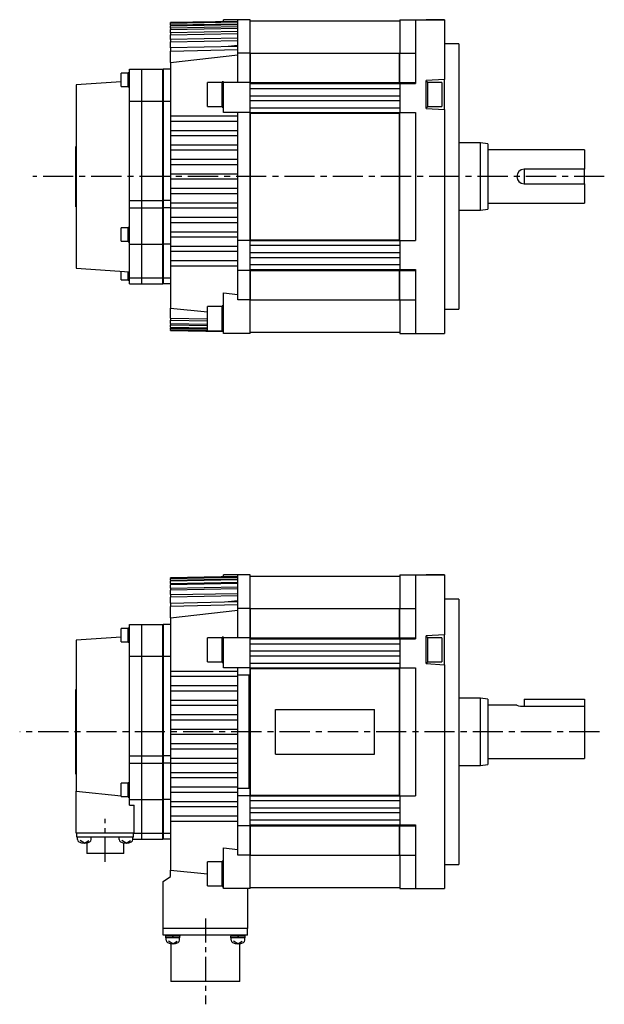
# Model space of a CAD drawing. Extents: x -406 to 648, y -334 to 295.
# Tile 3 of 4: x -176 to 66, y -113 to 295. Entities that reach past the tile are written whole.
import ezdxf

# ---------------------------------------------------------------- set-up
doc = ezdxf.new("R2010")
doc.units = 0
doc.linetypes.add('CENTER', pattern=[2, 1.25, -0.25, 0.25, -0.25])
doc.layers.add('CENTER', color=6, linetype='CENTER')
doc.layers.add('OUTLINE', color=7, linetype='CONTINUOUS')

msp = doc.modelspace()

# ---------------------------------------------------------------- linework, layer by layer
at = {"layer": 'CENTER', "ltscale": 10}
for p, q in [((66.24, 230.13), (-170.51, 230.13)), ((64.23, 0), (-175.92, 0))]:
    msp.add_line(p, q, dxfattribs=at)
at = {"layer": 'CENTER', "ltscale": 8}
for p, q in [((-140.5, -53.93), (-140.5, -36.06)), ((-99, -77.32), (-99, -112.93))]:
    msp.add_line(p, q, dxfattribs=at)
at = {"layer": 'OUTLINE'}
for p, q in [((-85.5, 294.43), (-113.5, 293.94)), ((-85.5, 294.42), (-113.5, 293.93)), ((-113.5, 293.74), (-85.5, 294.23)), ((-85.5, 294.05), (-113.5, 293.56)), ((-113.5, 293.94), (-113.5, 293.93)), ((-113.5, 293.74), (-113.5, 293.93)), ((-91.5, 294.32), (-91.5, 295.13)), ((-85.5, 295.13), (-91.5, 295.13)), ((-85.5, 281.25), (-85.5, 295.13)), ((-80.5, 295.13), (-85.5, 295.13)), ((-80.5, 281.25), (-80.5, 295.13)), ((-80.5, 294.63), (-18.5, 294.63)), ((-18.5, 295.13), (-18.5, 281.25)), ((-18.5, 295.13), (-12, 295.13)), ((-12, 295.13), (0, 295.13)), ((-12, 295.13), (-12, 272.38)), ((0, 295.13), (-7.5, 295.13)), ((0, 295.13), (0, 272.38)), ((-113.5, 293.74), (-113.5, 293.56)), ((-113.5, 292.99), (-113.5, 293.56)), ((-113.5, 292.99), (-85.5, 293.48)), ((-113.5, 292.6), (-85.5, 293.1)), ((-113.5, 292.99), (-113.5, 292.6)), ((-113.5, 291.63), (-113.5, 292.6)), ((-85.5, 292.14), (-113.5, 291.63)), ((-113.5, 291.63), (-113.5, 291.05)), ((-113.5, 291.05), (-85.5, 291.56)), ((-113.5, 289.65), (-113.5, 291.05)), ((-85.5, 290.18), (-113.5, 289.65)), ((-113.5, 289.65), (-113.5, 288.84)), ((-113.5, 288.84), (-85.5, 289.37)), ((-113.5, 286.97), (-113.5, 288.84)), ((-85.5, 287.52), (-113.5, 286.97)), ((-113.5, 286.97), (-113.5, 285.9)), ((-113.5, 285.9), (-85.5, 286.46)), ((-113.5, 283.49), (-113.5, 285.9)), ((-85.5, 284.07), (-113.5, 283.49)), ((-113.5, 283.49), (-113.5, 282.12)), ((-113.5, 282.12), (-85.5, 282.72)), ((-113.5, 277.36), (-113.5, 282.12)), ((-85.5, 284.4), (-89.5, 283.99)), ((6, 285.13), (0, 285.13)), ((6, 285.13), (6, 175.13)), ((-113.5, 277.36), (-85.5, 280.5)), ((-85.5, 269.13), (-85.5, 281.25)), ((-80.5, 281.25), (-85.5, 281.25)), ((-80.5, 269.13), (-80.5, 281.25)), ((-80.3, 281.02), (-80.5, 281.02)), ((-80.3, 269.1), (-80.3, 281.28)), ((-80.3, 281.28), (-18.6, 281.28)), ((-18.6, 269.1), (-18.6, 281.28)), ((-18.5, 279.98), (-18.6, 279.98)), ((-18.5, 269.13), (-18.5, 281.25)), ((-18.5, 281.25), (-12, 281.25)), ((-130.5, 261.43), (-130.5, 274.63)), ((-130.5, 274.63), (-125.5, 274.63)), ((-125.5, 274.63), (-125.5, 261.43)), ((-125.4, 274.63), (-125.4, 261.43)), ((-125.4, 274.63), (-116.6, 274.63)), ((-116.6, 261.43), (-116.6, 274.63)), ((-116.5, 274.63), (-116.5, 261.43)), ((-113.5, 274.63), (-116.5, 274.63)), ((-113.5, 277.36), (-113.5, 255.13)), ((-133.95, 269.39), (-152.5, 268.13)), ((-133.95, 270.2), (-133.95, 272.95)), ((-130.95, 272.95), (-133.95, 272.95)), ((-133.95, 267.45), (-133.95, 270.2)), ((-130.95, 270.2), (-130.95, 273.15)), ((-130.5, 273.15), (-130.95, 273.15)), ((-130.95, 267.25), (-130.95, 270.2)), ((-125.4, 270.63), (-125.5, 270.63)), ((-116.5, 270.63), (-116.6, 270.63)), ((-92.1, 258.88), (-92.1, 269.38)), ((-91.5, 269.38), (-92.1, 269.38)), ((-91.5, 269.13), (-91.5, 269.38)), ((-12, 272.38), (-12, 268.63)), ((0, 270.38), (-7.5, 269.88)), ((-7.5, 258.38), (-7.5, 269.88)), ((-7, 269.38), (-7.5, 269.38)), ((-7, 269.38), (-7, 258.88)), ((0, 272.38), (0, 270.38)), ((0, 257.88), (0, 270.38)), ((-152.5, 268.13), (-152.5, 192.13)), ((-133.95, 267.45), (-130.95, 267.45)), ((-130.95, 267.25), (-130.5, 267.25)), ((-98.1, 259.13), (-98.1, 269.13)), ((-92.1, 269.13), (-98.1, 269.13)), ((-91.5, 256.63), (-91.5, 269.13)), ((-80.5, 269.13), (-91.5, 269.13)), ((-80.5, 256.63), (-80.5, 269.13)), ((-80.3, 269.1), (-80.5, 269.1)), ((-80.5, 268.63), (-18.5, 268.63)), ((-80.5, 266.63), (-18.5, 266.63)), ((-80.3, 269.1), (-18.6, 269.1)), ((-18.5, 269.14), (-18.6, 269.14)), ((-18.5, 269.13), (-18.5, 268.63)), ((-18.5, 269.13), (-12, 269.13)), ((-18.5, 268.63), (-18.5, 256.63)), ((-18.5, 268.63), (-12, 268.63)), ((-1, 269.13), (-7, 269.13)), ((-1, 269.13), (-1, 259.13)), ((-130.5, 220.13), (-130.5, 261.43)), ((-130.5, 261.43), (-125.5, 261.43)), ((-125.5, 261.43), (-125.5, 220.13)), ((-125.4, 261.43), (-125.4, 220.13)), ((-125.4, 261.43), (-116.6, 261.43)), ((-116.6, 220.13), (-116.6, 261.43)), ((-116.5, 261.43), (-116.5, 220.13)), ((-116.5, 261.43), (-113.5, 261.43)), ((-80.5, 263.63), (-18.5, 263.63)), ((-80.5, 261.63), (-18.5, 261.63)), ((-98.1, 259.13), (-92.1, 259.13)), ((-92.1, 258.88), (-91.5, 258.88)), ((-80.5, 258.63), (-18.5, 258.63)), ((-7.5, 258.88), (-7, 258.88)), ((-7.5, 258.38), (0, 257.88)), ((-7, 259.13), (-1, 259.13)), ((0, 257.88), (0, 187.88)), ((-113.5, 255.13), (-113.5, 253.13)), ((-85.5, 255.13), (-113.5, 255.13)), ((-113.5, 253.13), (-113.5, 249.13)), ((-113.5, 253.13), (-85.5, 253.13)), ((-80.5, 256.63), (-91.5, 256.63)), ((-85.5, 255.13), (-85.5, 256.63)), ((-85.5, 253.13), (-85.5, 255.13)), ((-85.5, 249.13), (-85.5, 253.13)), ((-80.5, 256.43), (-80.5, 256.63)), ((-80.5, 256.63), (-18.5, 256.63)), ((-80.5, 203.83), (-80.5, 256.43)), ((-80.3, 256.42), (-80.5, 256.42)), ((-80.3, 203.83), (-80.3, 256.43)), ((-80.3, 256.43), (-18.6, 256.43)), ((-18.6, 203.83), (-18.6, 256.43)), ((-18.5, 256.39), (-18.6, 256.39)), ((-18.5, 256.43), (-18.5, 256.63)), ((-18.5, 256.63), (-12, 256.63)), ((-18.5, 203.83), (-18.5, 256.43)), ((-12, 256.63), (-12, 203.63)), ((-113.5, 249.13), (-113.5, 247.13)), ((-85.5, 249.13), (-113.5, 249.13)), ((-85.5, 247.13), (-85.5, 249.13)), ((-113.5, 247.13), (-113.5, 243.13)), ((-113.5, 247.13), (-85.5, 247.13)), ((-85.5, 243.13), (-85.5, 247.13)), ((-152.6, 217.63), (-152.6, 242.63)), ((-152.6, 242.63), (-152.5, 242.63)), ((-113.5, 243.13), (-113.5, 241.13)), ((-85.5, 243.13), (-113.5, 243.13)), ((-113.5, 241.13), (-113.5, 237.13)), ((-113.5, 241.13), (-85.5, 241.13)), ((-85.5, 241.13), (-85.5, 243.13)), ((-85.5, 237.13), (-85.5, 241.13)), ((15, 244.13), (6, 244.13)), ((15, 216.13), (15, 244.13)), ((18, 243.63), (15, 244.13)), ((18, 243.63), (18, 216.63)), ((58, 241.13), (18, 241.13)), ((58, 241.13), (58, 233.13)), ((-85.5, 237.13), (-113.5, 237.13)), ((-113.5, 237.13), (-113.5, 235.13)), ((-85.5, 235.13), (-85.5, 237.13)), ((-113.5, 235.13), (-113.5, 231.13)), ((-113.5, 235.13), (-85.5, 235.13)), ((-85.5, 231.13), (-85.5, 235.13)), ((58, 233.13), (33, 233.13)), ((33, 233.13), (33, 227.13)), ((58, 227.13), (58, 233.13)), ((-85.5, 231.13), (-113.5, 231.13)), ((-113.5, 231.13), (-113.5, 229.13)), ((-113.5, 229.13), (-113.5, 225.13)), ((-113.5, 229.13), (-85.5, 229.13)), ((-85.5, 229.13), (-85.5, 231.13)), ((-85.5, 225.13), (-85.5, 229.13)), ((-85.5, 225.13), (-113.5, 225.13)), ((-113.5, 225.13), (-113.5, 223.13)), ((-85.5, 223.13), (-85.5, 225.13)), ((33, 227.13), (58, 227.13)), ((58, 227.13), (58, 219.13)), ((-113.5, 223.13), (-113.5, 219.13)), ((-113.5, 223.13), (-85.5, 223.13)), ((-85.5, 219.13), (-85.5, 223.13)), ((-152.6, 217.63), (-152.5, 217.63)), ((-130.5, 217.13), (-130.5, 220.13)), ((-130.5, 220.13), (-125.5, 220.13)), ((-130.5, 202.13), (-130.5, 217.13)), ((-130.5, 217.13), (-125.5, 217.13)), ((-125.5, 220.13), (-125.5, 217.13)), ((-125.5, 217.13), (-125.5, 202.13)), ((-125.4, 220.13), (-125.4, 217.13)), ((-125.4, 220.13), (-116.6, 220.13)), ((-125.4, 217.13), (-125.4, 202.13)), ((-125.4, 217.13), (-116.6, 217.13)), ((-116.6, 217.13), (-116.6, 220.13)), ((-116.6, 202.13), (-116.6, 217.13)), ((-116.5, 220.13), (-116.5, 217.13)), ((-113.5, 220.13), (-116.5, 220.13)), ((-116.5, 217.13), (-116.5, 202.13)), ((-113.5, 217.13), (-116.5, 217.13)), ((-113.5, 219.13), (-113.5, 217.13)), ((-85.5, 219.13), (-113.5, 219.13)), ((-113.5, 217.13), (-113.5, 213.13)), ((-113.5, 217.13), (-85.5, 217.13)), ((-85.5, 217.13), (-85.5, 219.13)), ((-85.5, 213.13), (-85.5, 217.13)), ((15, 216.13), (18, 216.63)), ((18, 219.13), (58, 219.13)), ((-113.5, 213.13), (-113.5, 211.13)), ((-85.5, 213.13), (-113.5, 213.13)), ((-85.5, 211.13), (-85.5, 213.13)), ((6, 216.13), (15, 216.13)), ((-133.95, 203.3), (-133.95, 208.8)), ((-130.95, 208.8), (-133.95, 208.8)), ((-130.95, 203.1), (-130.95, 209)), ((-130.5, 209), (-130.95, 209)), ((-113.5, 211.13), (-113.5, 207.13)), ((-113.5, 211.13), (-85.5, 211.13)), ((-85.5, 207.13), (-85.5, 211.13)), ((-113.5, 207.13), (-113.5, 205.13)), ((-85.5, 207.13), (-113.5, 207.13)), ((-113.5, 205.13), (-113.5, 201.13)), ((-113.5, 205.13), (-85.5, 205.13)), ((-85.5, 205.13), (-85.5, 207.13)), ((-85.5, 203.63), (-85.5, 205.13)), ((-133.95, 203.3), (-130.95, 203.3)), ((-130.95, 203.1), (-130.5, 203.1)), ((-130.5, 188.13), (-130.5, 202.13)), ((-130.5, 202.13), (-125.5, 202.13)), ((-125.5, 202.13), (-125.5, 188.13)), ((-125.4, 202.13), (-125.4, 188.13)), ((-125.4, 202.13), (-116.6, 202.13)), ((-116.6, 188.13), (-116.6, 202.13)), ((-116.5, 202.13), (-116.5, 188.13)), ((-113.5, 202.13), (-116.5, 202.13)), ((-113.5, 201.13), (-113.5, 199.13)), ((-85.5, 201.13), (-113.5, 201.13)), ((-85.5, 191.13), (-85.5, 203.63)), ((-80.5, 203.63), (-85.5, 203.63)), ((-80.3, 203.84), (-80.5, 203.84)), ((-80.5, 203.63), (-80.5, 203.83)), ((-80.5, 203.63), (-18.5, 203.63)), ((-80.5, 191.13), (-80.5, 203.63)), ((-80.5, 201.63), (-18.5, 201.63)), ((-80.3, 203.83), (-18.6, 203.83)), ((-18.5, 203.87), (-18.6, 203.87)), ((-18.5, 203.63), (-18.5, 203.83)), ((-18.5, 203.63), (-12, 203.63)), ((-18.5, 203.63), (-18.5, 191.63)), ((-113.5, 199.13), (-113.5, 195.13)), ((-113.5, 199.13), (-85.5, 199.13)), ((-80.5, 198.63), (-18.5, 198.63)), ((-80.5, 196.63), (-18.5, 196.63)), ((-152.5, 192.13), (-130.5, 190.63)), ((-113.5, 195.13), (-113.5, 193.13)), ((-85.5, 195.13), (-113.5, 195.13)), ((-113.5, 193.13), (-113.5, 175.59)), ((-113.5, 193.13), (-85.5, 193.13)), ((-80.5, 193.63), (-18.5, 193.63)), ((-133.95, 187.31), (-133.95, 190.86)), ((-130.95, 187.11), (-130.95, 190.66)), ((-130.5, 185.63), (-130.5, 188.13)), ((-130.5, 188.13), (-125.5, 188.13)), ((-125.5, 189.63), (-125.4, 189.63)), ((-125.5, 188.13), (-125.5, 185.63)), ((-125.4, 188.13), (-125.4, 185.63)), ((-125.4, 188.13), (-116.6, 188.13)), ((-116.6, 189.63), (-116.5, 189.63)), ((-116.6, 185.63), (-116.6, 188.13)), ((-116.5, 188.13), (-116.5, 185.63)), ((-116.5, 188.13), (-113.5, 188.13)), ((-85.5, 179.01), (-85.5, 191.13)), ((-80.5, 191.13), (-85.5, 191.13)), ((-80.5, 191.63), (-18.5, 191.63)), ((-80.3, 191.15), (-80.5, 191.15)), ((-80.5, 179.01), (-80.5, 191.13)), ((-80.3, 178.98), (-80.3, 191.16)), ((-80.3, 191.16), (-18.6, 191.16)), ((-18.6, 178.98), (-18.6, 191.16)), ((-18.5, 191.12), (-18.6, 191.12)), ((-18.5, 191.63), (-18.5, 191.13)), ((-18.5, 191.63), (-12, 191.63)), ((-18.5, 179.01), (-18.5, 191.13)), ((-18.5, 191.13), (-12, 191.13)), ((-12, 191.63), (-12, 187.88)), ((-12, 187.88), (-12, 165.13)), ((0, 187.88), (0, 165.13)), ((-133.95, 187.31), (-130.95, 187.31)), ((-130.95, 187.11), (-130.5, 187.11)), ((-130.5, 185.63), (-125.5, 185.63)), ((-125.4, 185.63), (-116.6, 185.63)), ((-113.5, 185.63), (-116.5, 185.63)), ((-91.5, 172.83), (-91.5, 181.98)), ((-91.5, 181.98), (-85.5, 181.29)), ((-18.5, 180.28), (-18.6, 180.28)), ((-113.5, 171.42), (-113.5, 175.59)), ((-113.5, 175.59), (-98.1, 174.08)), ((-98.1, 166.23), (-98.1, 176.23)), ((-92.1, 176.23), (-98.1, 176.23)), ((-92.1, 165.98), (-92.1, 176.48)), ((-91.5, 176.48), (-92.1, 176.48)), ((-80.5, 179.01), (-85.5, 179.01)), ((-80.3, 179.24), (-80.5, 179.24)), ((-80.5, 165.13), (-80.5, 179.01)), ((-80.3, 178.98), (-18.6, 178.98)), ((-18.5, 179.01), (-18.5, 165.13)), ((-18.5, 179.01), (-12, 179.01)), ((-113.5, 171.42), (-113.5, 170.61)), ((-113.5, 171.42), (-98.1, 171.13)), ((-91.5, 169.63), (-91.5, 172.83)), ((0, 175.13), (6, 175.13)), ((-113.5, 169.21), (-113.5, 170.61)), ((-113.5, 170.61), (-98.1, 170.32)), ((-113.5, 169.21), (-113.5, 168.62)), ((-113.5, 169.21), (-98.1, 168.93)), ((-113.5, 167.66), (-113.5, 168.62)), ((-113.5, 168.62), (-98.1, 168.35)), ((-113.5, 167.66), (-113.5, 167.27)), ((-113.5, 167.66), (-98.1, 167.38)), ((-91.5, 165.13), (-91.5, 169.63)), ((-113.5, 166.7), (-113.5, 167.27)), ((-113.5, 167.27), (-98.1, 167)), ((-113.5, 166.7), (-113.5, 166.51)), ((-113.5, 166.7), (-98.1, 166.43)), ((-113.5, 166.33), (-113.5, 166.51)), ((-98.1, 166.24), (-113.5, 166.51)), ((-113.5, 166.33), (-113.5, 166.32)), ((-113.5, 166.33), (-91.5, 165.94)), ((-113.5, 166.32), (-91.5, 165.93)), ((-98.1, 166.23), (-92.1, 166.23)), ((-97.23, 166.23), (-92.1, 166.14)), ((-92.1, 165.98), (-91.5, 165.98)), ((-80.5, 165.13), (-91.5, 165.13)), ((-80.5, 165.63), (-18.5, 165.63)), ((-18.5, 165.13), (-12, 165.13)), ((-12, 165.13), (0, 165.13)), ((-7.5, 165.13), (0, 165.13)), ((-85.5, 64.3), (-113.5, 63.81)), ((-85.5, 64.29), (-113.5, 63.8)), ((-113.5, 63.62), (-85.5, 64.11)), ((-85.5, 63.92), (-113.5, 63.43)), ((-113.5, 63.81), (-113.5, 63.8)), ((-113.5, 63.62), (-113.5, 63.8)), ((-113.5, 63.62), (-113.5, 63.43)), ((-113.5, 62.86), (-113.5, 63.43)), ((-113.5, 62.86), (-85.5, 63.35)), ((-85.5, 62.97), (-113.5, 62.47)), ((-113.5, 62.86), (-113.5, 62.47)), ((-113.5, 61.51), (-113.5, 62.47)), ((-113.5, 61.51), (-85.5, 62.01)), ((-113.5, 61.51), (-113.5, 60.92)), ((-85.5, 61.43), (-113.5, 60.92)), ((-85.5, 65), (-91.5, 65)), ((-91.5, 64.2), (-91.5, 65)), ((-85.5, 51.12), (-85.5, 65)), ((-80.5, 65), (-85.5, 65)), ((-80.5, 51.12), (-80.5, 65)), ((-80.5, 64.5), (-18.5, 64.5)), ((-18.5, 65), (-18.5, 51.12)), ((-18.5, 65), (-12, 65)), ((-12, 65), (-12, 42.25)), ((-12, 65), (0, 65)), ((0, 65), (-7.5, 65)), ((0, 65), (0, 42.25)), ((-113.5, 59.52), (-113.5, 60.92)), ((-113.5, 59.52), (-85.5, 60.05)), ((-113.5, 59.52), (-113.5, 58.71)), ((-85.5, 59.24), (-113.5, 58.71)), ((-113.5, 56.84), (-113.5, 58.71)), ((-113.5, 56.84), (-85.5, 57.39)), ((-113.5, 56.84), (-113.5, 55.78)), ((-85.5, 56.33), (-113.5, 55.78)), ((-113.5, 53.36), (-113.5, 55.78)), ((-113.5, 53.36), (-85.5, 53.94)), ((-113.5, 53.36), (-113.5, 51.99)), ((-85.5, 54.27), (-89.5, 53.86)), ((6, 55), (0, 55)), ((6, 55), (6, -55)), ((-85.5, 52.59), (-113.5, 51.99)), ((-113.5, 47.23), (-113.5, 51.99)), ((-113.5, 47.23), (-85.5, 50.37)), ((-85.5, 39), (-85.5, 51.12)), ((-80.5, 51.12), (-85.5, 51.12)), ((-80.5, 39), (-80.5, 51.12)), ((-80.3, 50.89), (-80.5, 50.89)), ((-80.3, 38.97), (-80.3, 51.15)), ((-80.3, 51.15), (-18.6, 51.15)), ((-18.6, 38.97), (-18.6, 51.15)), ((-18.5, 49.85), (-18.6, 49.85)), ((-18.5, 39), (-18.5, 51.12)), ((-18.5, 51.12), (-12, 51.12)), ((-113.5, 47.23), (-113.5, 25)), ((-133.95, 40.07), (-133.95, 42.82)), ((-130.95, 42.82), (-133.95, 42.82)), ((-130.95, 40.07), (-130.95, 43.02)), ((-130.5, 43.02), (-130.95, 43.02)), ((-130.5, 31.3), (-130.5, 44.5)), ((-130.5, 44.5), (-125.5, 44.5)), ((-125.5, 44.5), (-125.5, 31.3)), ((-125.4, 44.5), (-125.4, 31.3)), ((-125.4, 44.5), (-116.6, 44.5)), ((-116.6, 31.3), (-116.6, 44.5)), ((-116.5, 44.5), (-116.5, 31.3)), ((-113.5, 44.5), (-116.5, 44.5)), ((-12, 42.25), (-12, 38.5)), ((0, 42.25), (0, 40.25)), ((-133.95, 39.26), (-152.5, 38)), ((-152.5, 38), (-152.5, -24.56)), ((-133.95, 37.32), (-133.95, 40.07)), ((-133.95, 37.32), (-130.95, 37.32)), ((-130.95, 37.12), (-130.95, 40.07)), ((-130.95, 37.12), (-130.5, 37.12)), ((-125.4, 40.5), (-125.5, 40.5)), ((-116.5, 40.5), (-116.6, 40.5)), ((-98.1, 29), (-98.1, 39)), ((-92.1, 39), (-98.1, 39)), ((-92.1, 28.75), (-92.1, 39.25)), ((-91.5, 39.25), (-92.1, 39.25)), ((-91.5, 39), (-91.5, 39.25)), ((-91.5, 26.5), (-91.5, 39)), ((-80.5, 39), (-91.5, 39)), ((-80.5, 26.5), (-80.5, 39)), ((-80.3, 38.98), (-80.5, 38.98)), ((-80.5, 38.5), (-18.5, 38.5)), ((-80.3, 38.97), (-18.6, 38.97)), ((-18.5, 39.01), (-18.6, 39.01)), ((-18.5, 39), (-18.5, 38.5)), ((-18.5, 39), (-12, 39)), ((-18.5, 38.5), (-18.5, 26.5)), ((-18.5, 38.5), (-12, 38.5)), ((0, 40.25), (-7.5, 39.75)), ((-7.5, 28.25), (-7.5, 39.75)), ((-7, 39.25), (-7.5, 39.25)), ((-7, 39.25), (-7, 28.75)), ((-1, 39), (-7, 39)), ((-1, 39), (-1, 29)), ((0, 27.75), (0, 40.25)), ((-80.5, 36.5), (-18.5, 36.5)), ((-80.5, 33.5), (-18.5, 33.5)), ((-130.5, -10), (-130.5, 31.3)), ((-130.5, 31.3), (-125.5, 31.3)), ((-125.5, 31.3), (-125.5, -10)), ((-125.4, 31.3), (-125.4, -10)), ((-125.4, 31.3), (-116.6, 31.3)), ((-116.6, -10), (-116.6, 31.3)), ((-116.5, 31.3), (-116.5, -10)), ((-116.5, 31.3), (-113.5, 31.3)), ((-98.1, 29), (-92.1, 29)), ((-92.1, 28.75), (-91.5, 28.75)), ((-80.5, 31.5), (-18.5, 31.5)), ((-7.5, 28.75), (-7, 28.75)), ((-7, 29), (-1, 29)), ((-113.5, 25), (-113.5, 23)), ((-85.5, 25), (-113.5, 25)), ((-80.5, 26.5), (-91.5, 26.5)), ((-85.5, 25), (-85.5, 26.5)), ((-85.5, 23.5), (-85.5, 25)), ((-80.5, 28.5), (-18.5, 28.5)), ((-80.5, 26.3), (-80.5, 26.5)), ((-80.5, 26.5), (-18.5, 26.5)), ((-80.5, -26.3), (-80.5, 26.3)), ((-80.3, 26.29), (-80.5, 26.29)), ((-80.3, -26.3), (-80.3, 26.3)), ((-80.3, 26.3), (-18.6, 26.3)), ((-18.6, -26.3), (-18.6, 26.3)), ((-18.5, 26.26), (-18.6, 26.26)), ((-18.5, 26.3), (-18.5, 26.5)), ((-18.5, 26.5), (-12, 26.5)), ((-18.5, -26.3), (-18.5, 26.3)), ((-12, 26.5), (-12, -26.5)), ((-7.5, 28.25), (0, 27.75)), ((0, 27.75), (0, -42.25)), ((-113.5, 23), (-113.5, 19)), ((-113.5, 23), (-85.5, 23)), ((-85.5, -23.5), (-85.5, 23.5)), ((-80.8, 23.5), (-85.5, 23.5)), ((-80.8, -23.5), (-80.8, 23.5)), ((-152.6, -17.5), (-152.6, 17.5)), ((-152.6, 17.5), (-152.5, 17.5)), ((-113.5, 19), (-113.5, 17)), ((-85.5, 19), (-113.5, 19)), ((-113.5, 17), (-113.5, 13)), ((-113.5, 17), (-85.5, 17)), ((-113.5, 13), (-113.5, 11)), ((-85.5, 13), (-113.5, 13)), ((15, 14), (6, 14)), ((15, -14), (15, 14)), ((18, 13.5), (15, 14)), ((18, 13.5), (18, -13.5)), ((33, 13.5), (58, 13.5)), ((33, 13.5), (33, 10.58)), ((58, 13.5), (58, 10.58)), ((-113.5, 11), (-113.5, 7)), ((-113.5, 11), (-85.5, 11)), ((-69.95, -9.22), (-69.95, 9.22)), ((-69.95, 9.22), (-28.95, 9.22)), ((-28.95, -9.22), (-28.95, 9.22)), ((30.03, 11), (18, 11)), ((33, 10.58), (58, 10.58)), ((58, 10.58), (58, -11)), ((-85.5, 7), (-113.5, 7)), ((-113.5, 7), (-113.5, 5)), ((-113.5, 5), (-113.5, 1)), ((-113.5, 5), (-85.5, 5)), ((-85.5, 1), (-113.5, 1)), ((-113.5, 1), (-113.5, -1)), ((-113.5, -1), (-113.5, -5)), ((-113.5, -1), (-85.5, -1)), ((-85.5, -5), (-113.5, -5)), ((-113.5, -5), (-113.5, -7)), ((-113.5, -7), (-113.5, -11)), ((-113.5, -7), (-85.5, -7)), ((-130.5, -13), (-130.5, -10)), ((-130.5, -10), (-125.5, -10)), ((-125.5, -10), (-125.5, -13)), ((-125.4, -10), (-125.4, -13)), ((-125.4, -10), (-116.6, -10)), ((-116.6, -13), (-116.6, -10)), ((-116.5, -10), (-116.5, -13)), ((-113.5, -10), (-116.5, -10)), ((-113.5, -11), (-113.5, -13)), ((-85.5, -11), (-113.5, -11)), ((-69.95, -9.22), (-28.95, -9.22)), ((18, -11), (58, -11)), ((-130.5, -28), (-130.5, -13)), ((-130.5, -13), (-125.5, -13)), ((-125.5, -13), (-125.5, -28)), ((-125.4, -13), (-116.6, -13)), ((-125.4, -13), (-125.4, -28)), ((-116.6, -28), (-116.6, -13)), ((-113.5, -13), (-116.5, -13)), ((-116.5, -13), (-116.5, -28)), ((-113.5, -13), (-113.5, -17)), ((-113.5, -13), (-85.5, -13)), ((6, -14), (15, -14)), ((15, -14), (18, -13.5)), ((-152.6, -17.5), (-152.5, -17.5)), ((-113.5, -17), (-113.5, -19)), ((-85.5, -17), (-113.5, -17)), ((-113.5, -19), (-113.5, -23)), ((-113.5, -19), (-85.5, -19)), ((-133.95, -26.83), (-133.95, -21.33)), ((-130.95, -21.33), (-133.95, -21.33)), ((-130.95, -27.03), (-130.95, -21.13)), ((-130.5, -21.13), (-130.95, -21.13)), ((-113.5, -23), (-113.5, -25)), ((-85.5, -23), (-113.5, -23)), ((-85.5, -25), (-85.5, -23.5)), ((-80.8, -23.5), (-85.5, -23.5)), ((-152.5, -42), (-152.5, -24.56)), ((-152.5, -24.56), (-133.95, -26.47)), ((-133.95, -26.83), (-130.95, -26.83)), ((-130.95, -27.03), (-130.5, -27.03)), ((-130.5, -30.38), (-130.5, -28)), ((-130.5, -28), (-125.5, -28)), ((-125.5, -28), (-125.5, -42)), ((-125.4, -28), (-125.4, -42)), ((-125.4, -28), (-116.6, -28)), ((-116.6, -42), (-116.6, -28)), ((-116.5, -28), (-116.5, -42)), ((-113.5, -28), (-116.5, -28)), ((-113.5, -25), (-113.5, -29)), ((-113.5, -25), (-85.5, -25)), ((-85.5, -26.5), (-85.5, -25)), ((-85.5, -39), (-85.5, -26.5)), ((-80.5, -26.5), (-85.5, -26.5)), ((-80.3, -26.29), (-80.5, -26.29)), ((-80.5, -26.5), (-80.5, -26.3)), ((-80.5, -26.5), (-18.5, -26.5)), ((-80.5, -39), (-80.5, -26.5)), ((-80.5, -28.5), (-18.5, -28.5)), ((-80.3, -26.3), (-18.6, -26.3)), ((-18.5, -26.26), (-18.6, -26.26)), ((-18.5, -26.5), (-18.5, -26.3)), ((-18.5, -26.5), (-12, -26.5)), ((-18.5, -26.5), (-18.5, -38.5)), ((-130.5, -30.38), (-128.5, -30.38)), ((-128.5, -42), (-128.5, -30.38)), ((-113.5, -29), (-113.5, -31)), ((-85.5, -29), (-113.5, -29)), ((-113.5, -31), (-113.5, -35)), ((-113.5, -31), (-85.5, -31)), ((-80.5, -31.5), (-18.5, -31.5)), ((-113.5, -35), (-113.5, -37)), ((-85.5, -35), (-113.5, -35)), ((-80.5, -33.5), (-18.5, -33.5)), ((-80.5, -36.5), (-18.5, -36.5)), ((-125.5, -40.5), (-125.4, -40.5)), ((-116.6, -40.5), (-116.5, -40.5)), ((-113.5, -37), (-113.5, -57.39)), ((-113.5, -37), (-85.5, -37)), ((-85.5, -51.12), (-85.5, -39)), ((-80.5, -39), (-85.5, -39)), ((-80.5, -38.5), (-18.5, -38.5)), ((-80.3, -38.98), (-80.5, -38.98)), ((-80.5, -51.12), (-80.5, -39)), ((-80.3, -51.15), (-80.3, -38.97)), ((-80.3, -38.97), (-18.6, -38.97)), ((-18.6, -51.15), (-18.6, -38.97)), ((-18.5, -39.01), (-18.6, -39.01)), ((-18.5, -38.5), (-18.5, -39)), ((-18.5, -38.5), (-12, -38.5)), ((-18.5, -51.12), (-18.5, -39)), ((-18.5, -39), (-12, -39)), ((-12, -38.5), (-12, -42.25)), ((-128.5, -42), (-152.5, -42)), ((-152.2, -43.7), (-152.2, -42)), ((-149, -43.7), (-152.2, -43.7)), ((-151.93, -44.67), (-151.93, -43.7)), ((-132, -43.7), (-149, -43.7)), ((-146.33, -44.67), (-146.33, -43.7)), ((-134.67, -44.67), (-134.67, -43.7)), ((-128.8, -43.7), (-132, -43.7)), ((-129.07, -44.67), (-129.07, -43.7)), ((-129.07, -44.5), (-125.5, -44.5)), ((-128.8, -43.7), (-128.8, -42)), ((-128.5, -42), (-125.5, -42)), ((-125.5, -42), (-125.5, -44.5)), ((-125.4, -42), (-125.4, -44.5)), ((-125.4, -42), (-116.6, -42)), ((-125.4, -44.5), (-116.6, -44.5)), ((-116.6, -44.5), (-116.6, -42)), ((-116.5, -42), (-116.5, -44.5)), ((-116.5, -42), (-113.5, -42)), ((-113.5, -44.5), (-116.5, -44.5)), ((-12, -42.25), (-12, -65)), ((0, -42.25), (0, -65)), ((-149.13, -46.1), (-150.93, -45.02)), ((-149.13, -46.1), (-147.33, -45.02)), ((-148.15, -46), (-148.15, -50.4)), ((-131.87, -46.1), (-133.67, -45.02)), ((-132.85, -50.4), (-132.85, -46)), ((-131.87, -46.1), (-130.07, -45.02)), ((-91.5, -57.3), (-91.5, -48.15)), ((-91.5, -48.15), (-85.5, -48.84)), ((-132.85, -50.4), (-148.15, -50.4)), ((-80.5, -51.12), (-85.5, -51.12)), ((-80.3, -50.89), (-80.5, -50.89)), ((-80.5, -65), (-80.5, -51.12)), ((-80.3, -51.15), (-18.6, -51.15)), ((-18.5, -49.85), (-18.6, -49.85)), ((-18.5, -51.12), (-18.5, -65)), ((-18.5, -51.12), (-12, -51.12)), ((-98.1, -63.9), (-98.1, -53.9)), ((-92.1, -53.9), (-98.1, -53.9)), ((-92.1, -64.15), (-92.1, -53.65)), ((-91.5, -53.65), (-92.1, -53.65)), ((0, -55), (6, -55)), ((-116.5, -62), (-113.5, -60)), ((-113.5, -60), (-113.5, -57.39)), ((-113.5, -57.39), (-98.1, -58.83)), ((-91.5, -60.5), (-91.5, -57.3)), ((-91.5, -65), (-91.5, -60.5)), ((-116.5, -81.5), (-116.5, -62)), ((-98.1, -63.9), (-92.1, -63.9)), ((-92.1, -64.15), (-91.5, -64.15)), ((-80.5, -65), (-91.5, -65)), ((-81.5, -65), (-81.5, -81.5)), ((-80.5, -64.5), (-18.5, -64.5)), ((-18.5, -65), (-12, -65)), ((-12, -65), (0, -65)), ((-7.5, -65), (0, -65)), ((-81.5, -81.5), (-116.5, -81.5)), ((-116.46, -84.25), (-116.46, -81.5)), ((-81.54, -84.25), (-81.54, -81.5)), ((-112.96, -84.25), (-116.46, -84.25)), ((-115.5, -84.25), (-115.5, -84.75)), ((-109.5, -84.75), (-115.5, -84.75)), ((-109.55, -85.45), (-115.44, -85.45)), ((-115.3, -86.42), (-115.3, -85.45)), ((-85.04, -84.25), (-112.96, -84.25)), ((-112.7, -84.75), (-112.29, -85.45)), ((-109.7, -86.42), (-109.7, -85.45)), ((-109.5, -84.75), (-109.5, -84.25)), ((-88.51, -84.25), (-88.51, -84.75)), ((-85.51, -84.75), (-88.51, -84.75)), ((-82.56, -85.45), (-88.46, -85.45)), ((-88.31, -86.42), (-88.31, -85.45)), ((-85.71, -84.75), (-85.3, -85.45)), ((-82.51, -84.75), (-85.51, -84.75)), ((-81.54, -84.25), (-85.04, -84.25)), ((-82.71, -86.42), (-82.71, -85.45)), ((-82.51, -84.75), (-82.51, -84.25)), ((-112.5, -87.85), (-114.3, -86.77)), ((-113.29, -87.79), (-113.29, -103.49)), ((-112.5, -87.85), (-110.7, -86.77)), ((-85.51, -87.85), (-87.31, -86.77)), ((-85.51, -87.85), (-83.71, -86.77)), ((-84.71, -103.49), (-84.71, -87.79)), ((-84.71, -103.49), (-113.29, -103.49))]:
    msp.add_line(p, q, dxfattribs=at)
at = {"layer": 'OUTLINE', "ltscale": 5}
for p, q in [((-115.44, -85.45), (-115.44, -84.75)), ((-109.55, -85.45), (-109.55, -84.75)), ((-88.46, -85.45), (-88.46, -84.75)), ((-82.56, -85.45), (-82.56, -84.75))]:
    msp.add_line(p, q, dxfattribs=at)
at = {"layer": 'OUTLINE'}
for centre, radius, start, end in [((33, 230.13), 3, 90, 270), ((33.01, 21.4), 10.82, 254.039, 269.9505), ((-150.93, -44.67), 1, 180, 243.2563), ((-147.33, -44.67), 1, 296.7437, 0), ((-133.67, -44.67), 1, 180, 243.2563), ((-130.07, -44.67), 1, 296.7437, 0), ((-149.13, -41.1), 5, 243.2563, 296.7437), ((-131.87, -41.1), 5, 243.2563, 296.7437), ((-114.3, -86.42), 1, 180, 243.2563), ((-112.5, -82.85), 5, 243.2563, 296.7437), ((-110.7, -86.42), 1, 296.7437, 0), ((-87.31, -86.42), 1, 180, 243.2563), ((-85.51, -82.85), 5, 243.2563, 296.7437), ((-83.71, -86.42), 1, 296.7437, 0)]:
    msp.add_arc(centre, radius, start, end, dxfattribs=at)

doc.saveas('drawing.dxf')
